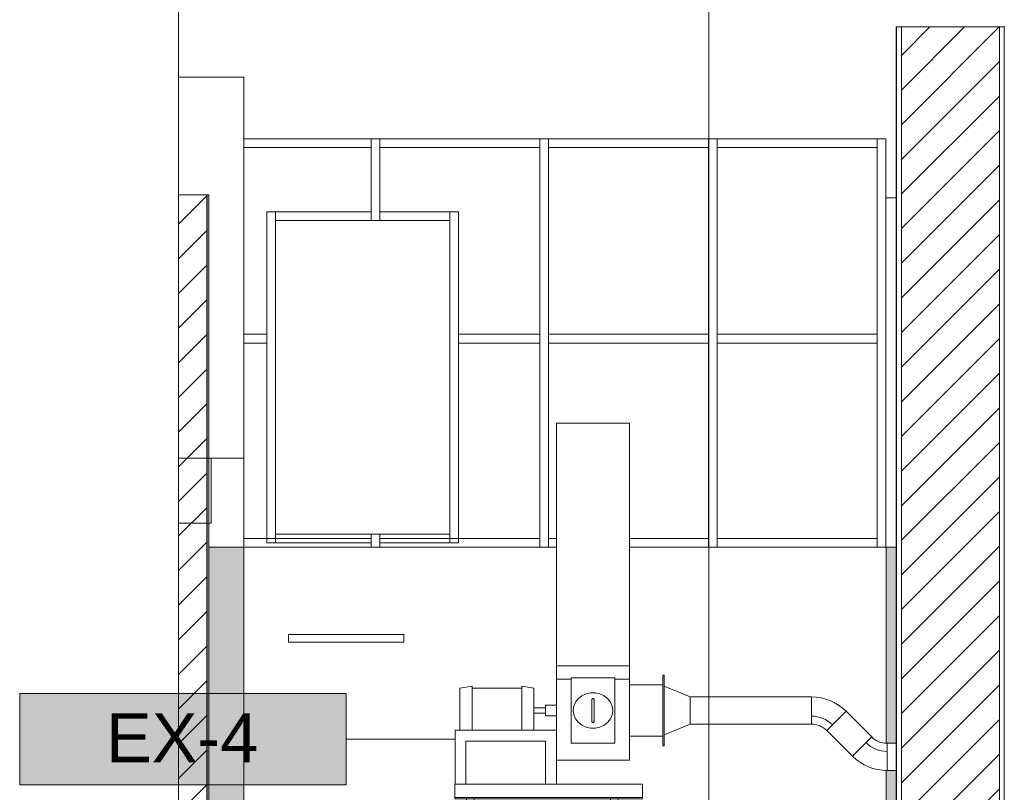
# Model space of a CAD drawing. Header units: metres. Extents: x 4.1 to 64.5, y -1.6 to 14.4.
# Tile 75 of 84: x 42.8 to 47.4, y 9 to 12.5. Entities that reach past the tile are written whole.
import ezdxf

# ---------------------------------------------------------------- set-up
doc = ezdxf.new("R2010")
doc.units = ezdxf.units.M
for name, color, linetype, lineweight in [('A-COLS', 7, 'Continuous', 18), ('A-FLOR', 7, 'Continuous', 18), ('A-GLAZ-CWMG', 7, 'Continuous', 18), ('A-WALL', 7, 'Continuous', 18), ('A-WALL-PATT', 7, 'Continuous', 18), ('DUTOS', 7, 'Continuous', 18), ('G-ANNO-SYMB', 7, 'Continuous', 9), ('I-WALL', 7, 'Continuous', 18), ('M-EQPM', 7, 'Continuous', 18), ('M-HVAC-DUCT', 7, 'Continuous', 18), ('S-BEAM', 7, 'Continuous', 18), ('S-COLS', 7, 'Continuous', 18)]:
    doc.layers.add(name, color=color, linetype=linetype, lineweight=lineweight)
doc.layers.add('M-EQPM-IDEN', color=1, linetype='Continuous', lineweight=9, true_color=0xff0000)
doc.styles.add('Arial_1', font='arial.ttf', dxfattribs={"height": 0.2249999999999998})
pattern_1 = [(45, (52.482, 6.032999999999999), (-0.0795495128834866, 0.0795495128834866), [])]

# ---------------------------------------------------------------- blocks, each defined once
blk = doc.blocks.new('Equipamento mecânico 1 - Equipamento mecânico 1-7994263-Corte 7')
at = {"layer": 'M-EQPM', "color": 1, "true_color": 0xff0000}
for p, q in [((51.55037116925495, 9.720000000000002), (52.08037116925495, 9.720000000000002)), ((51.55037116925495, 9.683848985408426), (51.55037116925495, 9.720000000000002)), ((52.08037116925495, 9.683848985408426), (51.55037116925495, 9.683848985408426)), ((52.08037116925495, 9.683848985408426), (52.08037116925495, 9.720000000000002))]:
    blk.add_line(p, q, dxfattribs=at)
blk = doc.blocks.new('Rectangular Mullion - 4x4 cm - offset 2cm-8453092-Corte 7')
at = {"layer": 'A-GLAZ-CWMG'}
for p, q in [((53.52044595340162, 11.95593789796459), (53.52044595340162, 11.99593789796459)), ((54.25544595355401, 11.99593789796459), (54.25544595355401, 11.95593789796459)), ((53.52044595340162, 11.95593789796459), (54.25544595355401, 11.95593789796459))]:
    blk.add_line(p, q, dxfattribs=at)
blk = doc.blocks.new('Rectangular Mullion - 4x4 cm - offset 2cm-8453107-Corte 7')
at = {"layer": 'A-GLAZ-CWMG'}
for p, q in [((54.25544595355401, 11.0583078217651), (54.25544595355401, 10.1206777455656)), ((54.29544595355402, 10.1206777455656), (54.29544595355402, 11.0583078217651))]:
    blk.add_line(p, q, dxfattribs=at)
blk = doc.blocks.new('Rectangular Mullion - 4x4 cm - offset 2cm-8453108-Corte 7')
at = {"layer": 'A-GLAZ-CWMG'}
for p, q in [((54.25544595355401, 11.99593789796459), (54.25544595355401, 11.0583078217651)), ((54.29544595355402, 11.0583078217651), (54.29544595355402, 11.72527519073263))]:
    blk.add_line(p, q, dxfattribs=at)
blk = doc.blocks.new('Rectangular Mullion - 4x4 cm - offset 2cm-8453093-Corte 7')
at = {"layer": 'A-GLAZ-CWMG'}
for p, q in [((51.45144595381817, 11.0983078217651), (51.34552227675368, 11.0983078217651)), ((51.45144595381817, 11.0983078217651), (51.45144595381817, 11.0583078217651)), ((51.34552227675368, 11.0583078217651), (51.45144595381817, 11.0583078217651))]:
    blk.add_line(p, q, dxfattribs=at)
blk = doc.blocks.new('Rectangular Mullion - 4x4 cm - offset 2cm-8453094-Corte 7')
at = {"layer": 'A-GLAZ-CWMG'}
for p, q in [((52.33144595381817, 11.0583078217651), (52.33144595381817, 11.0983078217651)), ((52.70544595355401, 11.0983078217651), (52.33144595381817, 11.0983078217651)), ((52.70544595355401, 11.0983078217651), (52.70544595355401, 11.0583078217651)), ((52.33144595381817, 11.0583078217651), (52.70544595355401, 11.0583078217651))]:
    blk.add_line(p, q, dxfattribs=at)
blk = doc.blocks.new('Rectangular Mullion - 4x4 cm - offset 2cm-8449810-Corte 7')
at = {"layer": 'A-GLAZ-CWMG'}
for p, q in [((51.93044595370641, 10.18067774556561), (51.97044595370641, 10.18067774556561)), ((51.93044595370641, 10.18067774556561), (51.93044595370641, 10.1206777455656)), ((51.97044595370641, 10.1206777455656), (51.97044595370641, 10.18067774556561))]:
    blk.add_line(p, q, dxfattribs=at)
blk = doc.blocks.new('Rectangular Mullion - 4x4 cm - offset 2cm-8453095-Corte 7')
at = {"layer": 'A-GLAZ-CWMG'}
for p, q in [((52.74544595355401, 11.0583078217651), (52.74544595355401, 11.0983078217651)), ((53.48044595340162, 11.0983078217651), (52.74544595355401, 11.0983078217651)), ((53.48044595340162, 11.0983078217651), (53.48044595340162, 11.0583078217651)), ((52.74544595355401, 11.0583078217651), (53.48044595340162, 11.0583078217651))]:
    blk.add_line(p, q, dxfattribs=at)
blk = doc.blocks.new('Rectangular Mullion - 4x4 cm - offset 2cm-8449811-Corte 7')
at = {"layer": 'A-GLAZ-CWMG'}
for p, q in [((52.70544595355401, 11.0583078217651), (52.70544595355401, 10.1206777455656)), ((52.74544595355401, 10.1206777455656), (52.74544595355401, 11.0583078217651))]:
    blk.add_line(p, q, dxfattribs=at)
blk = doc.blocks.new('Rectangular Mullion - 4x4 cm - offset 2cm-8449728-Corte 7')
at = {"layer": 'A-GLAZ-CWMG'}
for p, q in [((52.70544595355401, 11.99593789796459), (52.70544595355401, 11.0583078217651)), ((52.74544595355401, 11.0583078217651), (52.74544595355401, 11.99593789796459))]:
    blk.add_line(p, q, dxfattribs=at)
blk = doc.blocks.new('Rectangular Mullion - 4x4 cm - offset 2cm-8453125-Corte 7')
at = {"layer": 'A-GLAZ-CWMG'}
for p, q in [((52.29144595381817, 11.66088586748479), (52.33144595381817, 11.66088586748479)), ((52.29144595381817, 11.66088586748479), (52.29144595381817, 11.0583078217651)), ((52.33144595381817, 11.0583078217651), (52.33144595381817, 11.66088586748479))]:
    blk.add_line(p, q, dxfattribs=at)
blk = doc.blocks.new('Rectangular Mullion - 4x4 cm - offset 2cm-8453126-Corte 7')
at = {"layer": 'A-GLAZ-CWMG'}
for p, q in [((52.29144595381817, 11.0583078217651), (52.29144595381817, 10.14067774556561)), ((52.33144595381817, 10.14067774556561), (52.33144595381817, 11.0583078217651)), ((52.33144595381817, 10.14067774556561), (52.29144595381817, 10.14067774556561))]:
    blk.add_line(p, q, dxfattribs=at)
blk = doc.blocks.new('Rectangular Mullion - 4x4 cm - offset 2cm-8453127-Corte 7')
at = {"layer": 'A-GLAZ-CWMG'}
for p, q in [((51.45144595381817, 11.0583078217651), (51.45144595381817, 10.1406777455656)), ((51.49144595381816, 10.1406777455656), (51.49144595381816, 11.0583078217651)), ((51.49144595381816, 10.1406777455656), (51.45144595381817, 10.1406777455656))]:
    blk.add_line(p, q, dxfattribs=at)
blk = doc.blocks.new('Rectangular Mullion - 4x4 cm - offset 2cm-8453128-Corte 7')
at = {"layer": 'A-GLAZ-CWMG'}
for p, q in [((51.45144595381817, 11.66088586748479), (51.49144595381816, 11.66088586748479)), ((51.45144595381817, 11.66088586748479), (51.45144595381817, 11.0583078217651)), ((51.49144595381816, 11.0583078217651), (51.49144595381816, 11.66088586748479))]:
    blk.add_line(p, q, dxfattribs=at)
blk = doc.blocks.new('Rectangular Mullion - 4x4 cm - offset 2cm-8453096-Corte 7')
at = {"layer": 'A-GLAZ-CWMG'}
for p in [(51.93044595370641, 11.99593789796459), (51.34552227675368, 11.95593789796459)]:
    blk.add_line(p, (51.93044595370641, 11.95593789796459), dxfattribs=at)
blk = doc.blocks.new('Rectangular Mullion - 4x4 cm - offset 2cm-8453097-Corte 7')
at = {"layer": 'A-GLAZ-CWMG'}
for p, q in [((51.49144595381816, 11.62088586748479), (51.49144595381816, 11.66088586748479)), ((51.93044595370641, 11.66088586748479), (51.49144595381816, 11.66088586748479)), ((51.93044595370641, 11.66088586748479), (51.93044595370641, 11.62088586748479)), ((51.49144595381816, 11.62088586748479), (51.93044595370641, 11.62088586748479))]:
    blk.add_line(p, q, dxfattribs=at)
blk = doc.blocks.new('Rectangular Mullion - 4x4 cm - offset 2cm-8453098-Corte 7')
at = {"layer": 'A-GLAZ-CWMG'}
for p, q in [((51.97044595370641, 11.62088586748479), (51.97044595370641, 11.66088586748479)), ((52.29144595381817, 11.66088586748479), (51.97044595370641, 11.66088586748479)), ((52.29144595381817, 11.66088586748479), (52.29144595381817, 11.62088586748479)), ((51.97044595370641, 11.62088586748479), (52.29144595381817, 11.62088586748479))]:
    blk.add_line(p, q, dxfattribs=at)
blk = doc.blocks.new('Rectangular Mullion - 4x4 cm - offset 2cm-8453099-Corte 7')
at = {"layer": 'A-GLAZ-CWMG'}
for q in [(51.34552227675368, 10.1606777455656), (51.93044595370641, 10.1206777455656)]:
    blk.add_line((51.93044595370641, 10.1606777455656), q, dxfattribs=at)
blk = doc.blocks.new('Rectangular Mullion - 4x4 cm - offset 2cm-8453100-Corte 7')
at = {"layer": 'A-GLAZ-CWMG'}
for p, q in [((51.97044595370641, 10.1206777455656), (51.97044595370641, 10.1606777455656)), ((52.70544595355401, 10.1606777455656), (51.97044595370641, 10.1606777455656)), ((52.70544595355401, 10.1606777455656), (52.70544595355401, 10.1206777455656))]:
    blk.add_line(p, q, dxfattribs=at)
blk = doc.blocks.new('Rectangular Mullion - 4x4 cm - offset 2cm-V63-Corte 7')
at = {"layer": 'A-GLAZ-CWMG'}
for p, q in [((52.74544595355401, 10.1206777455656), (52.74544595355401, 10.1606777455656)), ((52.78196186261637, 10.1606777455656), (52.74544595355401, 10.1606777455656)), ((53.48044595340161, 10.1606777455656), (53.11696186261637, 10.1606777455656)), ((53.48044595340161, 10.1606777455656), (53.48044595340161, 10.1206777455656))]:
    blk.add_line(p, q, dxfattribs=at)
blk = doc.blocks.new('Rectangular Mullion - 4x4 cm - offset 2cm-8453101-Corte 7')
at = {"layer": 'A-GLAZ-CWMG'}
for p, q in [((51.97044595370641, 10.14067774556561), (51.97044595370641, 10.18067774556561)), ((52.29144595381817, 10.18067774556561), (51.97044595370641, 10.18067774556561)), ((52.29144595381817, 10.18067774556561), (52.29144595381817, 10.14067774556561)), ((51.97044595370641, 10.14067774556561), (52.29144595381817, 10.14067774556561))]:
    blk.add_line(p, q, dxfattribs=at)
blk = doc.blocks.new('Rectangular Mullion - 4x4 cm - offset 2cm-8453102-Corte 7')
at = {"layer": 'A-GLAZ-CWMG'}
for p, q in [((51.49144595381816, 10.1406777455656), (51.49144595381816, 10.1806777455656)), ((51.93044595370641, 10.18067774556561), (51.49144595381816, 10.1806777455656)), ((51.93044595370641, 10.18067774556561), (51.93044595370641, 10.14067774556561)), ((51.49144595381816, 10.1406777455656), (51.93044595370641, 10.14067774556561))]:
    blk.add_line(p, q, dxfattribs=at)
blk = doc.blocks.new('Rectangular Mullion - 4x4 cm - offset 2cm-8449819-Corte 7')
at = {"layer": 'A-GLAZ-CWMG'}
for p, q in [((51.93044595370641, 11.99593789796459), (51.93044595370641, 11.62088586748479)), ((51.97044595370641, 11.62088586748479), (51.97044595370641, 11.99593789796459)), ((51.97044595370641, 11.62088586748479), (51.93044595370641, 11.62088586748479))]:
    blk.add_line(p, q, dxfattribs=at)
blk = doc.blocks.new('4 GRE - ESCOLA DE CINEMA E AUDIOVISUAL CINE REX R07_rvt-2-Corte 7')
at = {"layer": 'A-WALL-PATT', "true_color": 0x808080}
h = blk.add_hatch(dxfattribs=at)
h.set_pattern_fill('FP_19', color=8, style=0, pattern_type=2)
h.set_pattern_definition([(49.99999999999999, (52.482, 6.032999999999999), (0.5465545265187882, -0.04781508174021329), [0.05715, -0.62865]), (355, (52.482, 6.032999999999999), (-0.1057276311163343, 0.5731658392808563), [0.04572, -0.50292]), (100.451, (52.528, 6.03), (0.440827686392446, 0.5253490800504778), [0.04857, -0.53427]), (46.184, (52.482, 6.186), (0.8132373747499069, -0.1261291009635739), [0.08572, -0.9429700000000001]), (96.636, (52.55, 6.175), (0.7122119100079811, 0.7422871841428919), [0.07286000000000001, -0.8014100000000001]), (351.184, (52.482, 6.186), (0.7122166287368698, 0.7422739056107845), [0.06858, -0.75438]), (21, (52.558, 6.148), (0.4548461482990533, -0.3067949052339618), [0.05715, -0.62865]), (326, (52.558, 6.148), (0.1854048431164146, 0.5525599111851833), [0.04572, -0.50292]), (71.45100000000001, (52.596, 6.122000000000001), (0.6402508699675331, 0.2457631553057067), [0.04857, -0.53427]), (37.50000000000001, (52.482, 6.032999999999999), (0.009260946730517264, 0.2536671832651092), [0.02515, -0.47168, 0.02515, -0.48539, -0.50483]), (37.50000000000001, (52.482, 6.032999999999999), (0.009260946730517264, 0.2536671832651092), [-1.007, 0.02515, -0.47968]), (7.499999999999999, (52.482, 6.032999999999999), (0.2004558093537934, 0.3005459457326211), [0.02515, -0.26594, 0.02515, -0.46025, -0.19241]), (7.499999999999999, (52.482, 6.032999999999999), (0.2004558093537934, 0.3005459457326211), [-0.7764800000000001, 0.02515, -0.16726]), (327.5, (52.312, 6.032999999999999), (0.4067681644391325, -0.01718819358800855), [0.02515, -0.16535, 0.02515, -0.56921, -0.78867]), (327.5, (52.312, 6.032999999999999), (0.4067681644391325, -0.01718819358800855), [-0.78486, 0.02515, -0.76352]), (317.5, (52.236, 6.032999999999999), (0.4443831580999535, 0.07627942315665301), [0.02515, -0.2225, 0.02515, -0.36957, -0.56007]), (317.5, (52.236, 6.032999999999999), (0.4443831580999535, 0.07627942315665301), [-0.64237, 0.02515, -0.53492])])
h.paths.add_polyline_path([(54.34154163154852, -0.6401778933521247), (54.34404163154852, -0.6401778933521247), (54.34404163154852, -0.1300000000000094), (54.34154163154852, -0.1300000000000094)])
h.paths.add_polyline_path([(54.34154163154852, 1.96999999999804), (54.34404163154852, 1.96999999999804), (54.34404163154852, 12.5099255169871), (54.34154163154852, 12.5099255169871), (54.34154163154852, 2.220215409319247)])
h = blk.add_hatch(dxfattribs=at)
h.set_pattern_fill('FP_20', color=8, style=0, pattern_type=2)
h.set_pattern_definition(pattern_1)
h.paths.add_polyline_path([(54.36654163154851, -0.6401778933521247), (54.81654163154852, -0.6401778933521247), (54.81654163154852, -0.1300000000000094), (54.36654163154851, -0.1300000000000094)])
h.paths.add_polyline_path([(54.36654163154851, 1.969999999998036), (54.81654163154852, 1.96999999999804), (54.81654163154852, 12.5099255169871), (54.36654163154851, 12.5099255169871), (54.36654163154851, 2.220215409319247)])
h = blk.add_hatch(dxfattribs=at)
h.set_pattern_fill('FP_20', color=8, style=0, pattern_type=2)
h.set_pattern_definition(pattern_1)
h.paths.add_polyline_path([(51.17544595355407, 4.839999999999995), (51.17544595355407, 11.73826280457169), (51.04544595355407, 11.73826280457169), (51.04544595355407, 4.839999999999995)])
at = {"layer": 'S-COLS'}
h = blk.add_hatch(dxfattribs=at)
h.set_pattern_fill('FP_21', color=256, style=0, pattern_type=2)
h.set_pattern_definition([(49.99999999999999, (52.482, 6.032999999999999), (0.2732740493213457, -0.02391137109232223), [0.02857, -0.31432]), (355, (52.482, 6.032999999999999), (-0.05286337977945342, 0.2865879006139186), [0.02286, -0.25146]), (100.451, (52.505, 6.032), (0.2204178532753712, 0.2626803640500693), [0.02429, -0.26714]), (46.184, (52.482, 6.11), (0.4066185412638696, -0.06305748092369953), [0.04286, -0.47149]), (96.636, (52.51600000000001, 6.104), (0.356106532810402, 0.371138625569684), [0.03643, -0.4007]), (351.184, (52.482, 6.11), (0.3561083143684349, 0.3711369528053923), [0.03429, -0.37719]), (21, (52.52, 6.091), (0.2274184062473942, -0.1533992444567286), [0.02857, -0.31432]), (326, (52.52, 6.091), (0.09270521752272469, 0.2762841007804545), [0.02286, -0.25146]), (71.45100000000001, (52.53899999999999, 6.077999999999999), (0.3201317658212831, 0.1228847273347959), [0.02429, -0.26714]), (37.50000000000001, (52.482, 6.032999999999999), (0.004637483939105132, 0.1268326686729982), [0.00251, -0.2459, 0.00251, -0.25276, -0.25241]), (37.50000000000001, (52.482, 6.032999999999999), (0.004637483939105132, 0.1268326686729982), [-0.50368, 0.00251, -0.2499]), (7.499999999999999, (52.482, 6.032999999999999), (0.1002335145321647, 0.1502686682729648), [0.00251, -0.14303, 0.00251, -0.24018, -0.0962]), (7.499999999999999, (52.482, 6.032999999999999), (0.1002335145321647, 0.1502686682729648), [-0.38824, 0.00251, -0.09369]), (327.5, (52.397, 6.032999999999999), (0.2033840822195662, -0.008594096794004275), [0.00251, -0.09274, 0.00251, -0.29467, -0.39434]), (327.5, (52.397, 6.032999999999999), (0.2033840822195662, -0.008594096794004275), [-0.39243, 0.00251, -0.39182]), (317.5, (52.35899999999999, 6.032999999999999), (0.2221915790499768, 0.0381397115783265), [0.00251, -0.12131, 0.00251, -0.19484, -0.28004]), (317.5, (52.35899999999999, 6.032999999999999), (0.2221915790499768, 0.0381397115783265), [-0.32118, 0.00251, -0.27752])])
h.paths.add_polyline_path([(51.34547817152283, -0.6401778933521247), (51.34547817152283, -0.2600000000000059), (51.17544595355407, -0.2600000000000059), (51.17544595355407, -0.6401778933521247), (51.24658684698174, -0.6401778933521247)])
h.paths.add_polyline_path([(51.17544595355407, -0.1400000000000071), (51.34547817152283, -0.1400000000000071), (51.34547817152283, 2.469999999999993), (51.19544595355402, 2.469999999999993), (51.19612227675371, 2.499999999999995), (51.34547817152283, 2.499999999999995), (51.34547817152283, 2.899999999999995), (51.28622227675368, 2.899999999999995), (51.28622227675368, 2.889999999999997), (51.19612227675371, 2.889999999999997), (51.19544595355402, 2.609999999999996), (51.17544595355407, 2.609999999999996), (51.17544595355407, 0.4278767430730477)])
h.paths.add_polyline_path([(51.18544595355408, 3.019999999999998), (51.34547817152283, 3.019999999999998), (51.34547817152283, 5.920000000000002), (51.28587227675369, 5.920000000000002), (51.28587227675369, 5.909999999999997), (51.19553227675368, 5.909999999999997), (51.19547817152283, 5.629999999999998), (51.18544595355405, 5.629999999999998), (51.18544595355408, 3.173679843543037)])
h.paths.add_polyline_path([(51.19547817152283, 6.04), (51.34547817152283, 6.04), (51.34547817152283, 6.960000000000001), (51.18544595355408, 6.960000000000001), (51.18544595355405, 6.04), (51.19352628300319, 6.04)])
h.paths.add_polyline_path([(51.18544595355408, 6.990000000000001), (51.34547817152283, 6.990000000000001), (51.34547817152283, 8.540000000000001), (51.18544595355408, 8.540000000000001)])
h.paths.add_polyline_path([(51.32552227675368, 8.57), (51.34547817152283, 8.57), (51.34547817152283, 8.760000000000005), (51.32612227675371, 8.760000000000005), (51.32552227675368, 8.630000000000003), (51.18544595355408, 8.630000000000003), (51.18544595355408, 8.57), (51.27998521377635, 8.57)])
h.paths.add_polyline_path([(51.18544595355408, 8.890000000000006), (51.34547817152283, 8.890000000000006), (51.34547817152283, 10.12), (51.18544595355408, 10.12), (51.18544595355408, 8.894466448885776)])
h = blk.add_hatch(dxfattribs=at)
h.set_pattern_fill('FP_22', color=256, style=0, pattern_type=2)
h.set_pattern_definition([(49.99999999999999, (52.482, 6.032999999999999), (0.2732740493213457, -0.02391137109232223), [0.02857, -0.31432]), (355, (52.482, 6.032999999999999), (-0.05286337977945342, 0.2865879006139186), [0.02286, -0.25146]), (100.451, (52.505, 6.032), (0.2204178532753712, 0.2626803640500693), [0.02429, -0.26714]), (46.184, (52.482, 6.11), (0.4066185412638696, -0.06305748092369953), [0.04286, -0.47149]), (96.636, (52.51600000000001, 6.104), (0.356106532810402, 0.371138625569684), [0.03643, -0.4007]), (351.184, (52.482, 6.11), (0.3561083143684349, 0.3711369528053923), [0.03429, -0.37719]), (21, (52.52, 6.091), (0.2274184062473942, -0.1533992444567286), [0.02857, -0.31432]), (326, (52.52, 6.091), (0.09270521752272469, 0.2762841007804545), [0.02286, -0.25146]), (71.45100000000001, (52.53899999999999, 6.077999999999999), (0.3201317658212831, 0.1228847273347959), [0.02429, -0.26714]), (37.50000000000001, (52.482, 6.032999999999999), (0.004637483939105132, 0.1268326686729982), [0.00251, -0.2459, 0.00251, -0.25276, -0.25241]), (37.50000000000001, (52.482, 6.032999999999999), (0.004637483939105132, 0.1268326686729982), [-0.50368, 0.00251, -0.2499]), (7.499999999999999, (52.482, 6.032999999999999), (0.1002335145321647, 0.1502686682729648), [0.00251, -0.14303, 0.00251, -0.24018, -0.0962]), (7.499999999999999, (52.482, 6.032999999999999), (0.1002335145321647, 0.1502686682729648), [-0.38824, 0.00251, -0.09369]), (327.5, (52.397, 6.032999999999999), (0.2033840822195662, -0.008594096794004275), [0.00251, -0.09274, 0.00251, -0.29467, -0.39433]), (327.5, (52.397, 6.032999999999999), (0.2033840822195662, -0.008594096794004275), [-0.39243, 0.00251, -0.39182]), (317.5, (52.35899999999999, 6.032999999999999), (0.2221915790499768, 0.0381397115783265), [0.00251, -0.12131, 0.00251, -0.19484, -0.28003]), (317.5, (52.35899999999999, 6.032999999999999), (0.2221915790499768, 0.0381397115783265), [-0.32118, 0.00251, -0.27752])])
h.paths.add_polyline_path([(54.29687817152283, -0.6401778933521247), (54.34154163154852, -0.6401778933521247), (54.34154163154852, -0.514673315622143), (54.29687817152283, -0.514673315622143)])
h.paths.add_polyline_path([(54.34154163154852, 5.659999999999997), (54.34154163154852, 5.739999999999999), (54.3035772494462, 5.739999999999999), (54.3035772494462, 5.920000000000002), (54.29687817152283, 5.920000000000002), (54.29687817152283, 5.659999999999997), (54.3035772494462, 5.659999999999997)])
h.paths.add_polyline_path([(54.29687817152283, 6.04), (54.34154163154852, 6.04), (54.34154163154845, 8.760000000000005), (54.29687817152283, 8.760000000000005), (54.29687817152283, 8.57), (54.32544595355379, 8.57), (54.32544595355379, 8.540000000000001), (54.29687817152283, 8.540000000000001), (54.29687817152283, 8.384999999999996), (54.34094163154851, 8.384999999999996), (54.34094163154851, 8.090000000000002), (54.29687817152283, 8.090000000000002), (54.29687817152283, 6.987537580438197)])
h.paths.add_polyline_path([(54.29687817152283, 8.890000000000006), (54.34154163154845, 8.890000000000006), (54.34154163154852, 9.094371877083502), (54.29687817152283, 9.094371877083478), (54.29687817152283, 8.894466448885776)])
h.paths.add_polyline_path([(54.30065194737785, 9.219371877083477), (54.34154163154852, 9.2193718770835), (54.34154163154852, 10.12), (54.29687817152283, 10.12), (54.29687817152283, 9.219868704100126)])
at = {"layer": 'A-WALL'}
for p, q in [((51.04544595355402, 11.73826280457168), (51.04544595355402, 12.89886030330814)), ((54.34154163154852, 12.50992551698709), (54.34154163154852, 1.969999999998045)), ((54.84154163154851, 12.50992551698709), (54.34154163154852, 12.50992551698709)), ((54.34404163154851, 12.50992551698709), (54.34404163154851, 1.969999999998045)), ((54.3665416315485, 12.50992551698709), (54.3665416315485, 1.969999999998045)), ((54.81654163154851, 12.50992551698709), (54.81654163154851, 1.969999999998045)), ((54.8390416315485, 12.50992551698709), (54.8390416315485, 1.969999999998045)), ((51.34552227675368, 11.99593789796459), (54.29544595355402, 11.99593789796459)), ((54.29544595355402, 11.99593789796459), (54.29544595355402, 11.72527519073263)), ((51.18544595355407, 11.73826280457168), (51.17544595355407, 11.73826280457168)), ((51.17544595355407, 11.73826280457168), (51.17544595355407, 3.02)), ((51.17694595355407, 11.73826280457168), (51.17694595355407, 3.02)), ((51.18394595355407, 11.73826280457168), (51.18394595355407, 3.02)), ((51.18544595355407, 3.02), (51.18544595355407, 11.73826280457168)), ((54.29544595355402, 11.72527519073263), (54.34154163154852, 11.72527519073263)), ((52.78196186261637, 10.1206777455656), (51.34552227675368, 10.1206777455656)), ((54.34154163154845, 10.1206777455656), (53.11696186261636, 10.1206777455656))]:
    blk.add_line(p, q, dxfattribs=at)
at = {"layer": 'I-WALL'}
for p, q in [((51.04544595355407, 11.73826280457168), (51.04544595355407, 4.839999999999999)), ((51.17544595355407, 11.73826280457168), (51.04544595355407, 11.73826280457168)), ((51.17544595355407, 4.839999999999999), (51.17544595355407, 11.73826280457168))]:
    blk.add_line(p, q, dxfattribs=at)
at = {"layer": 'S-COLS'}
for p, q in [((51.34547817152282, 10.12), (51.18544595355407, 10.12)), ((51.34547817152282, 8.890000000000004), (51.34547817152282, 10.12)), ((54.29687817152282, 9.219868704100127), (54.29687817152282, 10.12)), ((54.34154163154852, 10.12), (54.29687817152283, 10.12)), ((54.29687817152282, 8.890000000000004), (54.29687817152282, 9.094743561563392))]:
    blk.add_line(p, q, dxfattribs=at)
at = {"layer": 'A-GLAZ-CWMG', "lineweight": 18}
for name, p in [('Rectangular Mullion - 4x4 cm - offset 2cm-8453096-Corte 7', (0, 0)), ('Rectangular Mullion - 4x4 cm - offset 2cm-8449819-Corte 7', (0, 0)), ('Rectangular Mullion - 4x4 cm - offset 2cm-8453092-Corte 7', (-1.550000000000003, 0)), ('Rectangular Mullion - 4x4 cm - offset 2cm-8449728-Corte 7', (0, 0)), ('Rectangular Mullion - 4x4 cm - offset 2cm-8453092-Corte 7', (-0.7750000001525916, 0)), ('Rectangular Mullion - 4x4 cm - offset 2cm-8449728-Corte 7', (0.7749999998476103, 0)), ('Rectangular Mullion - 4x4 cm - offset 2cm-8453092-Corte 7', (0, 0)), ('Rectangular Mullion - 4x4 cm - offset 2cm-8453108-Corte 7', (0, 0)), ('Rectangular Mullion - 4x4 cm - offset 2cm-8453128-Corte 7', (0, 0)), ('Rectangular Mullion - 4x4 cm - offset 2cm-8453097-Corte 7', (0, 0)), ('Rectangular Mullion - 4x4 cm - offset 2cm-8453098-Corte 7', (0, 0)), ('Rectangular Mullion - 4x4 cm - offset 2cm-8453125-Corte 7', (0, 0)), ('Rectangular Mullion - 4x4 cm - offset 2cm-8453093-Corte 7', (0, 0)), ('Rectangular Mullion - 4x4 cm - offset 2cm-8453094-Corte 7', (0, 0)), ('Rectangular Mullion - 4x4 cm - offset 2cm-8453095-Corte 7', (0, 0)), ('Rectangular Mullion - 4x4 cm - offset 2cm-8453095-Corte 7', (0.7750000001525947, 0)), ('Rectangular Mullion - 4x4 cm - offset 2cm-8453127-Corte 7', (0, 0)), ('Rectangular Mullion - 4x4 cm - offset 2cm-8453126-Corte 7', (0, 0)), ('Rectangular Mullion - 4x4 cm - offset 2cm-8449811-Corte 7', (0, 0)), ('Rectangular Mullion - 4x4 cm - offset 2cm-8449811-Corte 7', (0.7749999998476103, 0)), ('Rectangular Mullion - 4x4 cm - offset 2cm-8453107-Corte 7', (0, 0)), ('Rectangular Mullion - 4x4 cm - offset 2cm-8453102-Corte 7', (0, 0)), ('Rectangular Mullion - 4x4 cm - offset 2cm-8449810-Corte 7', (0, 0)), ('Rectangular Mullion - 4x4 cm - offset 2cm-8453101-Corte 7', (0, 0)), ('Rectangular Mullion - 4x4 cm - offset 2cm-8453099-Corte 7', (0, 0)), ('Rectangular Mullion - 4x4 cm - offset 2cm-8453100-Corte 7', (0, 0)), ('Rectangular Mullion - 4x4 cm - offset 2cm-V63-Corte 7', (0, 0)), ('Rectangular Mullion - 4x4 cm - offset 2cm-8453100-Corte 7', (1.549999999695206, 0))]:
    blk.add_blockref(name, p, dxfattribs=at)
at = {"layer": 'M-EQPM', "lineweight": 18}
blk.add_blockref('Equipamento mecânico 1 - Equipamento mecânico 1-7994263-Corte 7', (0, 0), dxfattribs=at)
blk = doc.blocks.new('Family - V401-298787-Corte 7')
at = {"layer": 'S-BEAM'}
for p, q in [((51.19552227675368, 10.53), (51.04552227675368, 10.53)), ((51.04552227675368, 10.53), (51.04552227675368, 10.23)), ((51.19552227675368, 10.23), (51.19552227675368, 10.53)), ((51.04552227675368, 10.23), (51.19552227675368, 10.23))]:
    blk.add_line(p, q, dxfattribs=at)
blk = doc.blocks.new('Family - P9-298841-Corte 7')
at = {"layer": 'A-COLS'}
for p, q in [((51.34552227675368, 10.53), (51.19552227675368, 10.53)), ((51.34552227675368, 10.12), (51.34552227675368, 10.53))]:
    blk.add_line(p, q, dxfattribs=at)
blk = doc.blocks.new('Family - P9-301689-Corte 7')
at = {"layer": 'S-COLS'}
for p, q in [((51.34552227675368, 10.53), (51.19552227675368, 10.53)), ((51.34552227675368, 10.12), (51.34552227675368, 10.53))]:
    blk.add_line(p, q, dxfattribs=at)
blk = doc.blocks.new('Family - P9-298925-Corte 7')
at = {"layer": 'A-COLS'}
for p, q in [((51.04552227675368, 11.73826280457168), (51.04552227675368, 12.28)), ((51.34552227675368, 12.28), (51.04552227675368, 12.28)), ((51.34552227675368, 10.53), (51.34552227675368, 12.28)), ((51.19552227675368, 10.53), (51.34552227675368, 10.53))]:
    blk.add_line(p, q, dxfattribs=at)
blk = doc.blocks.new('Family - P9-301712-Corte 7')
at = {"layer": 'S-COLS'}
for p, q in [((51.04552227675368, 11.73826280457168), (51.04552227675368, 12.28)), ((51.34552227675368, 12.28), (51.04552227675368, 12.28)), ((51.34552227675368, 10.53), (51.34552227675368, 12.28)), ((51.19552227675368, 10.53), (51.34552227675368, 10.53))]:
    blk.add_line(p, q, dxfattribs=at)
blk = doc.blocks.new('ESTRUTURAL CINE REX _011_IFC-2-Corte 7')
at = {"layer": 'A-COLS', "lineweight": 18}
for name in ['Family - P9-301712-Corte 7', 'Family - P9-301689-Corte 7']:
    blk.add_blockref(name, (0, 0), dxfattribs=at)
at = {"layer": 'S-BEAM', "lineweight": 18}
blk.add_blockref('Family - V401-298787-Corte 7', (0, 0), dxfattribs=at)
at = {"layer": 'S-COLS', "lineweight": 18}
for name in ['Family - P9-298925-Corte 7', 'Family - P9-298841-Corte 7']:
    blk.add_blockref(name, (0, 0), dxfattribs=at)
blk = doc.blocks.new('VENTILADOR Titan LSC e LSF 200 a 1250 - 224 LSC-1063991-Corte 7')
at = {"layer": 'M-EQPM', "color": 1, "true_color": 0xff0000}
for p, q in [((52.78196186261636, 9.5145), (52.78196186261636, 9.576)), ((52.78196186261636, 9.576), (53.11696186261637, 9.576)), ((53.11696186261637, 9.576), (53.11696186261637, 9.5145)), ((52.78196186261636, 9.5145), (52.78196186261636, 9.199486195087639)), ((52.84896186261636, 9.5145), (52.78196186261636, 9.5145)), ((52.84896186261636, 9.219999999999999), (52.84896186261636, 9.519999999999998)), ((52.84896186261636, 9.519999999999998), (53.04996186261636, 9.519999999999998)), ((53.04996186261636, 9.519999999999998), (53.04996186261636, 9.219999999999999)), ((53.11696186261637, 9.5145), (53.04996186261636, 9.5145)), ((53.11696186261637, 9.1425043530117), (53.11696186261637, 9.5145)), ((53.27696186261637, 9.532000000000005), (53.27096186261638, 9.532000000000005)), ((53.27096186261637, 9.37), (53.27096186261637, 9.532000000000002)), ((53.27696186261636, 9.37), (53.27696186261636, 9.532000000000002)), ((52.39424757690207, 9.482500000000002), (52.33796186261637, 9.472500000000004)), ((52.33796186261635, 9.4725), (52.33796186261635, 9.37)), ((52.39424757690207, 9.4825), (52.39424757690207, 9.37)), ((52.62194018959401, 9.472500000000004), (52.39424757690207, 9.472500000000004)), ((52.67822590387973, 9.472500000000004), (52.62194018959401, 9.482500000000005)), ((52.621940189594, 9.37), (52.621940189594, 9.4825)), ((52.67822590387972, 9.370000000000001), (52.67822590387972, 9.4725)), ((53.27096186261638, 9.488000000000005), (53.11696186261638, 9.488000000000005)), ((52.33796186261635, 9.37), (52.33796186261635, 9.279518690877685)), ((52.39424757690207, 9.37), (52.39424757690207, 9.279865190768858)), ((52.621940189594, 9.279865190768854), (52.621940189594, 9.37)), ((52.73196186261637, 9.382250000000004), (52.67822590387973, 9.382250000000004)), ((52.67822590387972, 9.279518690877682), (52.67822590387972, 9.37)), ((52.78196186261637, 9.395000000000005), (52.73196186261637, 9.395000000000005)), ((52.73196186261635, 9.395), (52.73196186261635, 9.358075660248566)), ((52.94446186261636, 9.40499999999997), (52.94446186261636, 9.334999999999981)), ((52.95446186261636, 9.334999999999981), (52.95446186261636, 9.40499999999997)), ((53.27096186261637, 9.207999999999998), (53.27096186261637, 9.37)), ((53.27696186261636, 9.207999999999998), (53.27696186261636, 9.37)), ((52.67822590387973, 9.357750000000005), (52.73196186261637, 9.357750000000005)), ((52.73196186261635, 9.358075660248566), (52.73196186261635, 9.345)), ((52.73196186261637, 9.345000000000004), (52.78196186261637, 9.345000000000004)), ((52.31596186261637, 9.031), (52.31596186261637, 9.28002996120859)), ((52.31596186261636, 9.28002996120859), (52.78196186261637, 9.280029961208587)), ((52.36596186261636, 9.230029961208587), (52.36596186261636, 9.031)), ((52.36596186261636, 9.230029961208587), (52.73196186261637, 9.230029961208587)), ((52.73196186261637, 9.230029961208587), (52.73196186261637, 9.031)), ((53.11696186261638, 9.252000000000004), (53.27096186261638, 9.252000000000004)), ((52.78196186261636, 9.200106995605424), (52.78196186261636, 9.031)), ((53.04996186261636, 9.219999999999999), (52.84896186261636, 9.219999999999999)), ((53.27096186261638, 9.208000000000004), (53.27696186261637, 9.208000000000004)), ((52.78196186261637, 9.142500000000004), (53.11696186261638, 9.142500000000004)), ((52.31523443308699, 8.970999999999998), (52.31523443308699, 9.030999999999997)), ((52.31523443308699, 9.030999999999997), (53.17696186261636, 9.030999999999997)), ((53.17696186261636, 9.030999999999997), (53.17696186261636, 8.970999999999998)), ((52.31523443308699, 8.965), (52.31523443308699, 8.970999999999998)), ((53.17696186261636, 8.970999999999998), (52.31523443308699, 8.970999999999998)), ((53.17696186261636, 8.965), (52.31523443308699, 8.965)), ((52.36846186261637, 8.965000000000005), (52.36846186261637, 8.906000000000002)), ((52.40346186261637, 8.906000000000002), (52.40346186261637, 8.965000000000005)), ((53.02946186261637, 8.965000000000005), (53.02946186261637, 8.906000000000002)), ((53.06446186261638, 8.906000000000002), (53.06446186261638, 8.965000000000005)), ((53.17696186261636, 8.970999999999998), (53.17696186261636, 8.965)), ((52.36096186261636, 8.906), (52.41096186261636, 8.906)), ((52.36096186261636, 8.902000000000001), (52.36096186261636, 8.906)), ((52.41096186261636, 8.902000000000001), (52.36096186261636, 8.902000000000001)), ((52.41096186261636, 8.906), (52.41096186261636, 8.902000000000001)), ((53.02196186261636, 8.906), (53.07196186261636, 8.906)), ((53.02196186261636, 8.902000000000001), (53.02196186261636, 8.906)), ((53.07196186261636, 8.902000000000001), (53.02196186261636, 8.902000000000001)), ((53.07196186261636, 8.906), (53.07196186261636, 8.902000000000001))]:
    blk.add_line(p, q, dxfattribs=at)
at = {"layer": 'M-EQPM', "color": 1, "true_color": 0xff0000, "flags": 128}
for points in [[(53.03991186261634, 9.369999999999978), (53.03728355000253, 9.389481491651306), (53.02955136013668, 9.407830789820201), (53.01716465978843, 9.42398149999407), (53.00084331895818, 9.436995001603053), (52.98153587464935, 9.446114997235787), (52.96036440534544, 9.450811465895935), (52.93855931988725, 9.450811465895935), (52.91738785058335, 9.446114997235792), (52.89808040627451, 9.436995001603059), (52.88175906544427, 9.42398149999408), (52.86937236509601, 9.407830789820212), (52.86164017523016, 9.389481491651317), (52.85901186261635, 9.369999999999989)], [(52.94446186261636, 9.419999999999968), (52.94446186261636, 9.419988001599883), (52.94446186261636, 9.41995202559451), (52.94446186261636, 9.419892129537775), (52.94446186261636, 9.419808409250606), (52.94446186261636, 9.419700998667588), (52.94446186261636, 9.419570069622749), (52.94446186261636, 9.419415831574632), (52.94446186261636, 9.419238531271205), (52.94446186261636, 9.41903845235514), (52.94446186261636, 9.418815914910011), (52.94446186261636, 9.41857127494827), (52.94446186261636, 9.418304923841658), (52.94446186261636, 9.418017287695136), (52.94446186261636, 9.417708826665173), (52.94446186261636, 9.417380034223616), (52.94446186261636, 9.417031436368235), (52.94446186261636, 9.416663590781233), (52.94446186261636, 9.416277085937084), (52.94446186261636, 9.415872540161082), (52.94446186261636, 9.415450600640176), (52.94446186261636, 9.415011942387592), (52.94446186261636, 9.414557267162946), (52.94446186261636, 9.414087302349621), (52.94446186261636, 9.413602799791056), (52.94446186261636, 9.41310453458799), (52.94446186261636, 9.412593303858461), (52.94446186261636, 9.412069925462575), (52.94446186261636, 9.41153523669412), (52.94446186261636, 9.410990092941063), (52.94446186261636, 9.41043536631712), (52.94446186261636, 9.40987194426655), (52.94446186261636, 9.409300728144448), (52.94446186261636, 9.408722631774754), (52.94446186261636, 9.40813857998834), (52.94446186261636, 9.407549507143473), (52.94446186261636, 9.406956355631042), (52.94446186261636, 9.406360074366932), (52.94446186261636, 9.405761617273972), (52.94446186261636, 9.405161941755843), (52.94446186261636, 9.40499999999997)], [(52.95446186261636, 9.40499999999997), (52.95446186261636, 9.405599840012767), (52.95446186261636, 9.406198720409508), (52.95446186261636, 9.406795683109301), (52.95446186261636, 9.407389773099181), (52.95446186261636, 9.407980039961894), (52.95446186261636, 9.408565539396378), (52.95446186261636, 9.40914533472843), (52.95446186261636, 9.40971849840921), (52.95446186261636, 9.410284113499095), (52.95446186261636, 9.410841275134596), (52.95446186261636, 9.411389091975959), (52.95446186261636, 9.411926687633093), (52.95446186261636, 9.412453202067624), (52.95446186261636, 9.412967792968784), (52.95446186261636, 9.413469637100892), (52.95446186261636, 9.413957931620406), (52.95446186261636, 9.414431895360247), (52.95446186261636, 9.414890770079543), (52.95446186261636, 9.415333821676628), (52.95446186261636, 9.41576034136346), (52.95446186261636, 9.416169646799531), (52.95446186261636, 9.416561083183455), (52.95446186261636, 9.416934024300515), (52.95446186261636, 9.417287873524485), (52.95446186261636, 9.417622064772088), (52.95446186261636, 9.417936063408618), (52.95446186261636, 9.418229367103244), (52.95446186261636, 9.418501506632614), (52.95446186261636, 9.418752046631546), (52.95446186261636, 9.418980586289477), (52.95446186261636, 9.419186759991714), (52.95446186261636, 9.41937023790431), (52.95446186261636, 9.419530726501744), (52.95446186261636, 9.4196679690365), (52.95446186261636, 9.419781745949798), (52.95446186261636, 9.419871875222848), (52.95446186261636, 9.419938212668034), (52.95446186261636, 9.419980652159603), (52.95446186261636, 9.41999912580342)], [(52.85901186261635, 9.369999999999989), (52.86164017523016, 9.35051850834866), (52.86937236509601, 9.332169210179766), (52.88175906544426, 9.316018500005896), (52.8980804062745, 9.303004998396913), (52.91738785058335, 9.29388500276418), (52.93855931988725, 9.289188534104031), (52.96036440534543, 9.289188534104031), (52.98153587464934, 9.293885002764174), (53.00084331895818, 9.303004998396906), (53.01716465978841, 9.316018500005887), (53.02955136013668, 9.332169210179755), (53.03728355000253, 9.35051850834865), (53.03991186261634, 9.369999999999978)], [(52.94446186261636, 9.334999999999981), (52.94446186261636, 9.33440015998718), (52.94446186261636, 9.333801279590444), (52.94446186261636, 9.333204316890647), (52.94446186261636, 9.332610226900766), (52.94446186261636, 9.332019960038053), (52.94446186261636, 9.331434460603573), (52.94446186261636, 9.33085466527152), (52.94446186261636, 9.330281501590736), (52.94446186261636, 9.329715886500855), (52.94446186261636, 9.32915872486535), (52.94446186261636, 9.328610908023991), (52.94446186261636, 9.328073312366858), (52.94446186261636, 9.327546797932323), (52.94446186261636, 9.327032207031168), (52.94446186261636, 9.326530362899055), (52.94446186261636, 9.326042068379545), (52.94446186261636, 9.325568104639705), (52.94446186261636, 9.32510922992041), (52.94446186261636, 9.324666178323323), (52.94446186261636, 9.324239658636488), (52.94446186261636, 9.323830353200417), (52.94446186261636, 9.323438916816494), (52.94446186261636, 9.323065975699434), (52.94446186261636, 9.322712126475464), (52.94446186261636, 9.32237793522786), (52.94446186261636, 9.322063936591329), (52.94446186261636, 9.321770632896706), (52.94446186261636, 9.321498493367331), (52.94446186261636, 9.321247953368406), (52.94446186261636, 9.321019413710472), (52.94446186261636, 9.320813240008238), (52.94446186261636, 9.320629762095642), (52.94446186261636, 9.320469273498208), (52.94446186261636, 9.320332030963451), (52.94446186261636, 9.320218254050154), (52.94446186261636, 9.320128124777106), (52.94446186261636, 9.320061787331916), (52.94446186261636, 9.320019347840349), (52.94446186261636, 9.320000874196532)], [(52.95446186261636, 9.31999999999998), (52.95446186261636, 9.320011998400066), (52.95446186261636, 9.320047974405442), (52.95446186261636, 9.320107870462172), (52.95446186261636, 9.320191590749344), (52.95446186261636, 9.320299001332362), (52.95446186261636, 9.320429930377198), (52.95446186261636, 9.32058416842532), (52.95446186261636, 9.320761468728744), (52.95446186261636, 9.320961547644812), (52.95446186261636, 9.321184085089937), (52.95446186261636, 9.321428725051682), (52.95446186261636, 9.32169507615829), (52.95446186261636, 9.321982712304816), (52.95446186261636, 9.32229117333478), (52.95446186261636, 9.322619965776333), (52.95446186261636, 9.322968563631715), (52.95446186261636, 9.323336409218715), (52.95446186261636, 9.323722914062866), (52.95446186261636, 9.324127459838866), (52.95446186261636, 9.324549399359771), (52.95446186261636, 9.32498805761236), (52.95446186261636, 9.325442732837), (52.95446186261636, 9.325912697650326), (52.95446186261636, 9.326397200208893), (52.95446186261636, 9.326895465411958), (52.95446186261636, 9.327406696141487), (52.95446186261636, 9.327930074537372), (52.95446186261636, 9.32846476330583), (52.95446186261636, 9.329009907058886), (52.95446186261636, 9.329564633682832), (52.95446186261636, 9.330128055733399), (52.95446186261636, 9.330699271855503), (52.95446186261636, 9.331277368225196), (52.95446186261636, 9.331861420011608), (52.95446186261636, 9.332450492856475), (52.95446186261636, 9.333043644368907), (52.95446186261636, 9.333639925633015), (52.95446186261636, 9.334238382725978), (52.95446186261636, 9.334838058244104), (52.95446186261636, 9.334999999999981)]]:
    blk.add_lwpolyline(points, dxfattribs=at)
at = {"layer": 'M-EQPM', "color": 1, "true_color": 0xff0000}
for centre, radius, start, end in [((52.94946186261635, 9.419999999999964), 0.004999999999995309, 150.0000000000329, 179.9999999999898), ((52.94946186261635, 9.419999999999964), 0.005000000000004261, 90, 135.0000000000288), ((52.94946186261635, 9.419999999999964), 0.005000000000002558, 45.00000000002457, 90), ((52.94946186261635, 9.419999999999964), 0.005000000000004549, 0, 30.00000000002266), ((52.94946186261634, 9.319999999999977), 0.004999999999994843, 180, 210.0000000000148), ((52.94946186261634, 9.319999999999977), 0.004999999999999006, 149.99999999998, 164.999999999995), ((52.94946186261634, 9.319999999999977), 0.00500000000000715, 15.0000000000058, 29.999999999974), ((52.94946186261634, 9.319999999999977), 0.005000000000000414, 330.000000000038, 359.9999999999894), ((52.94946186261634, 9.319999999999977), 0.004999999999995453, 224.9999999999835, 269.9999999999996), ((52.94946186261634, 9.319999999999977), 0.005000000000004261, 269.9999999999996, 315.0000000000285)]:
    blk.add_arc(centre, radius, start, end, dxfattribs=at)
blk = doc.blocks.new('BTS vanes - 1 Splitter Vanes-1064335-Corte 7')
at = {"layer": 'M-HVAC-DUCT', "color": 6, "true_color": 0xff00ff}
for p, q in [((54.14155292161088, 9.1602728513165), (54.2299412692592, 9.24866119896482)), ((54.20388996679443, 9.222609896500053), (54.2299412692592, 9.24866119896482)), ((54.30065194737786, 9.219371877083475), (54.30065194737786, 9.094371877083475)), ((54.30065194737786, 9.219371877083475), (54.30065194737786, 9.182529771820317))]:
    blk.add_line(p, q, dxfattribs=at)
for radius, start, end in [(0.0999999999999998, 224.9999999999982, 269.9999999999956), (0.0999999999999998, 224.9999999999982, 269.9999999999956), (0.1368421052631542, 224.9999999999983, 269.9999999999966), (0.2249999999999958, 224.9999999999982, 269.9999999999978)]:
    blk.add_arc((54.30065194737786, 9.319371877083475), radius, start, end, dxfattribs=at)
blk = doc.blocks.new('BTS vanes - 1 Splitter Vanes-V86-Corte 7')
at = {"layer": 'M-HVAC-DUCT', "color": 6, "true_color": 0xff00ff}
for p, q in [((53.95290441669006, 9.307500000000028), (53.95290441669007, 9.432500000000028)), ((54.11200344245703, 9.366599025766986), (54.0236150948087, 9.278210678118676)), ((53.95290441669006, 9.307500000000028), (53.95290441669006, 9.344342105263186)), ((54.04966639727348, 9.30426198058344), (54.0236150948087, 9.278210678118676))]:
    blk.add_line(p, q, dxfattribs=at)
for centre, radius, start, end in [((53.95290441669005, 9.207500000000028), 0.225000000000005, 44.9999999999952, 89.99999999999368), ((53.95290441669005, 9.20750000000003), 0.1368421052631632, 44.9999999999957, 89.99999999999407), ((53.95290441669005, 9.207500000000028), 0.09999999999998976, 44.99999999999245, 89.99999999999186), ((53.95290441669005, 9.20750000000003), 0.09999999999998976, 44.99999999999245, 89.99999999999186)]:
    blk.add_arc(centre, radius, start, end, dxfattribs=at)
blk = doc.blocks.new('M_Transição retangular para oval - Ângulo - 45 Graus-1092792-Corte 7')
at = {"layer": 'M-HVAC-DUCT', "color": 6, "true_color": 0xff00ff}
for p, q in [((53.27696186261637, 9.482000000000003), (53.29866894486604, 9.473008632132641)), ((53.39646543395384, 9.432500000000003), (53.27696186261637, 9.482000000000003)), ((53.39646543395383, 9.432500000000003), (53.39646543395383, 9.307500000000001)), ((53.27696186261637, 9.258000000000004), (53.39646543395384, 9.307500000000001)), ((53.29866894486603, 9.26699136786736), (53.27696186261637, 9.258000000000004))]:
    blk.add_line(p, q, dxfattribs=at)
blk = doc.blocks.new('M_Identificador de equipamento mecânico_BTS - Em caixas-817025-Corte 7')
at = {"layer": 'M-EQPM-IDEN', "true_color": 0xf5f5f5}
blk.add_hatch(color=7, dxfattribs=at).paths.add_polyline_path([(51.81579172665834, 9.449), (51.81579172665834, 9.029), (50.31579172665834, 9.029), (50.31579172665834, 9.449)])
at = {"layer": 'M-EQPM-IDEN'}
for p, q in [((51.81579172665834, 9.449), (50.31579172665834, 9.449)), ((50.31579172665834, 9.449), (50.31579172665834, 9.029)), ((50.31579172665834, 9.449), (51.81579172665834, 9.449)), ((50.31579172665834, 9.029), (50.31579172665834, 9.449)), ((51.81579172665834, 9.029), (51.81579172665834, 9.449)), ((51.81579172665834, 9.449), (51.81579172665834, 9.029)), ((50.31579172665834, 9.029), (51.81579172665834, 9.029)), ((51.81579172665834, 9.029), (50.31579172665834, 9.029))]:
    blk.add_line(p, q, dxfattribs=at)

msp = doc.modelspace()

# ---------------------------------------------------------------- linework, layer by layer
at = {"layer": 'A-FLOR'}
msp.add_line((46.8247572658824, 10.121), (46.87085294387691, 10.121), dxfattribs=at)
at = {"layer": 'DUTOS', "color": 96, "true_color": 0x008000}
for p, q in [((45.31127317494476, 10.69), (45.64627317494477, 10.69)), ((45.31127317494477, 10.69), (45.31127317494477, 9.576000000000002)), ((45.64627317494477, 10.69), (45.64627317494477, 9.576000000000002)), ((45.64627317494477, 9.576000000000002), (45.31127317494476, 9.576000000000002))]:
    msp.add_line(p, q, dxfattribs=at)
at = {"layer": 'DUTOS', "color": 6, "true_color": 0xff00ff}
for p, q in [((45.92577674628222, 9.30750000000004), (45.92577674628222, 9.43250000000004)), ((45.92577674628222, 9.43250000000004), (46.48221572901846, 9.43250000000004)), ((46.48221572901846, 9.43250000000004), (46.48221572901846, 9.30750000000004)), ((46.55292640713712, 9.278210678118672), (46.64131475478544, 9.366599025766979)), ((46.64131475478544, 9.366599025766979), (46.75925258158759, 9.248661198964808)), ((46.48221572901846, 9.30750000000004), (45.92577674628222, 9.30750000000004)), ((46.67086423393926, 9.1602728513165), (46.55292640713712, 9.278210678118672)), ((46.75925258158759, 9.248661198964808), (46.67086423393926, 9.1602728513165)), ((46.82996325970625, 9.094371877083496), (46.82996325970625, 9.219371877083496)), ((46.82996325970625, 9.219371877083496), (46.87085294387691, 9.219371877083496)), ((46.87085294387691, 9.094371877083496), (46.82996325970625, 9.094371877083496))]:
    msp.add_line(p, q, dxfattribs=at)
at = {"layer": 'G-ANNO-SYMB'}
msp.add_line((46.01127317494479, 13.28191236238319), (46.01127317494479, -0.901077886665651), dxfattribs=at)
at = {"layer": 'M-EQPM-IDEN'}
msp.add_line((44.84454574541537, 9.239), (44.34510303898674, 9.239), dxfattribs=at)

# ---------------------------------------------------------------- block references
at = {"lineweight": 5}
for name in ['4 GRE - ESCOLA DE CINEMA E AUDIOVISUAL CINE REX R07_rvt-2-Corte 7', 'ESTRUTURAL CINE REX _011_IFC-2-Corte 7']:
    msp.add_blockref(name, (-7.470688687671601, 0), dxfattribs=at)
at = {"layer": 'M-EQPM', "color": 1, "true_color": 0xff0000}
msp.add_blockref('VENTILADOR Titan LSC e LSF 200 a 1250 - 224 LSC-1063991-Corte 7', (-7.470688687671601, 0), dxfattribs=at)
at = {"layer": 'M-EQPM-IDEN'}
msp.add_blockref('M_Identificador de equipamento mecânico_BTS - Em caixas-817025-Corte 7', (-7.470688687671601, 0), dxfattribs=at)
at = {"layer": 'M-HVAC-DUCT', "color": 6, "true_color": 0xff00ff}
for name in ['M_Transição retangular para oval - Ângulo - 45 Graus-1092792-Corte 7', 'BTS vanes - 1 Splitter Vanes-V86-Corte 7', 'BTS vanes - 1 Splitter Vanes-1064335-Corte 7']:
    msp.add_blockref(name, (-7.470688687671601, 0), dxfattribs=at)

# ---------------------------------------------------------------- texts
at = {"layer": 'M-EQPM-IDEN', "color": 7, "insert": (43.24231233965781, 9.357728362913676), "char_height": 0.2249999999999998, "width": 0.8477845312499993, "attachment_point": 1, "style": 'Arial_1'}
msp.add_mtext('EX-4', dxfattribs=at)

doc.saveas('drawing.dxf')
